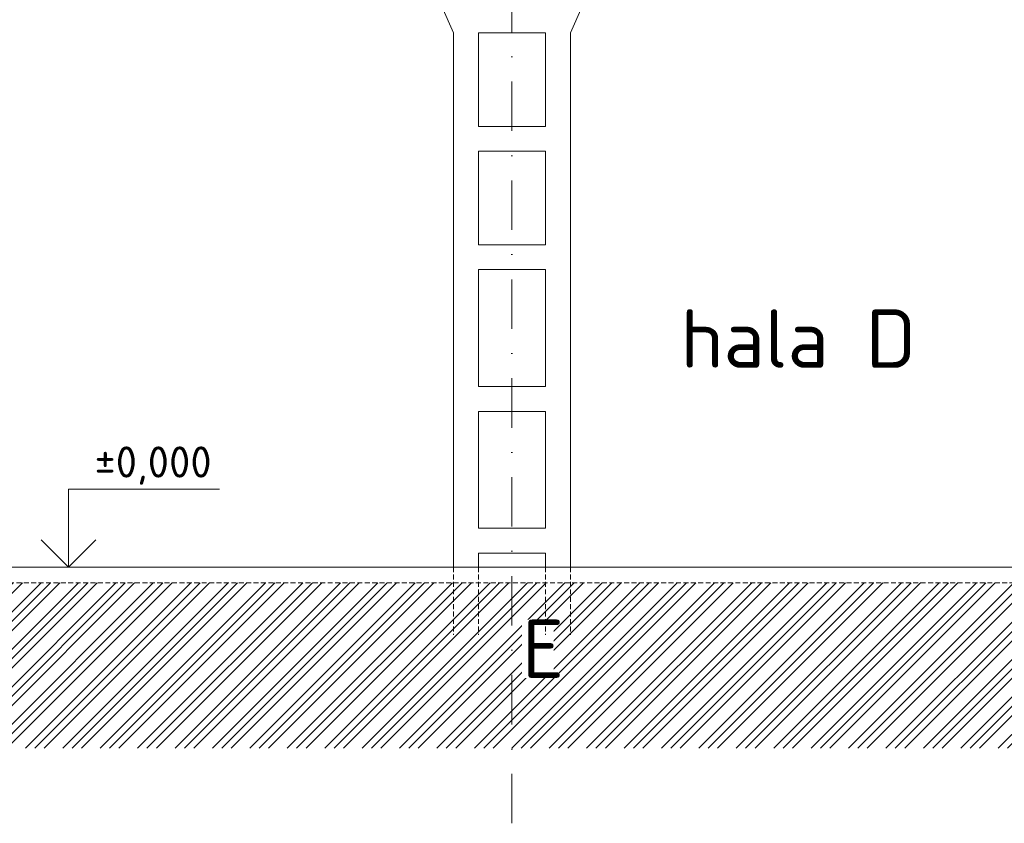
# Model space of a CAD drawing. Header units: millimetres. Extents: x -15830 to 4680139, y -28864 to 2281735.
# Tile 42 of 256: x 183285 to 195938, y 46358 to 56678. Entities that reach past the tile are written whole.
import ezdxf
from ezdxf.enums import TextEntityAlignment as Align

# ---------------------------------------------------------------- set-up
doc = ezdxf.new("R2010")
doc.units = ezdxf.units.MM
for name, pattern in [('CENTERX2', [101.6, 63.5, -12.7, 12.7, -12.7]), ('DASHDOT', [25.4, 12.7, -6.35, 0, -6.35]), ('HIDDEN', [9.525, 6.35, -3.175])]:
    doc.linetypes.add(name, pattern=pattern)
for name, color, linetype, lineweight in [('A99_N_koty-200-vysk', 6, 'Continuous', 9), ('A99_N_txt-popis-200', 240, 'Continuous', 5), ('A99_S_kce-pohl', 7, 'Continuous', 5), ('A99_S_kce-rez-sil', 7, 'Continuous', 15), ('A99_S_osy', 1, 'CENTERX2', 5), ('A99_S_sraf', 252, 'Continuous', 9)]:
    doc.layers.add(name, color=color, linetype=linetype, lineweight=lineweight)
doc.styles.add('A99_kota', font='isocpeur.ttf', dxfattribs={"height": 2})
doc.styles.add('ad_popis 100', font='isocpeur.ttf', dxfattribs={"height": 200})

# ---------------------------------------------------------------- blocks, each defined once
blk = doc.blocks.new('*U28')
at = {"color": 0, "linetype": 'ByBlock', "lineweight": -2}
blk.add_line((-3, 0), (7, 0), dxfattribs=at)
for points in [[(0, 0), (0, 5), (0, 5), (9.7, 5)], [(-1.75, 1.75), (0, 0), (1.75, 1.75)]]:
    blk.add_lwpolyline(points, dxfattribs=at)
at = {"color": 0, "linetype": 'ByBlock', "lineweight": -2, "style": 'A99_kota'}
for tag, p in [('VYSKA', (9.2, 7.75)), ('POPIS', (9.2, 4.5))]:
    blk.add_attdef(tag, text='', height=2, dxfattribs=at).set_placement(p, align=Align.TOP_RIGHT)

msp = doc.modelspace()

# ---------------------------------------------------------------- hatches: boundary and pattern name
at = {"layer": 'A99_S_sraf', "linetype": 'Continuous', "lineweight": 0}
h = msp.add_hatch(dxfattribs=at)
h.set_pattern_fill('ZEM_PUVODNI', color=256, scale=85, angle=-90)
h.set_pattern_definition([(45, (126911.63, 55308.25), (-240.4163, 240.4163), []), (45, (127031.84, 55308.25), (-240.4163, 240.4163), []), (45, (127152.05, 55308.25), (-240.4163, 240.4163), [])])
h.paths.add_polyline_path([(108826.665, 48835.896), (121285.505, 49190.847), (124861.07, 49298.114), (125032.026, 48702.972), (125341.633, 48763.252), (125711.633, 48763.252), (125711.633, 49448.252), (209961.633, 49448.252), (209961.633, 47323.252), (108824.133, 47323.252)])

# ---------------------------------------------------------------- linework, layer by layer
at = {"layer": 'A99_S_kce-pohl'}
for p, q in [((188861.633, 56508.252), (188711.633, 56847.869)), ((190361.633, 56508.252), (190511.633, 56847.869)), ((188861.633, 56508.252), (188861.633, 49648.252)), ((189181.633, 56508.252), (189181.633, 55308.252)), ((190041.633, 56508.252), (189181.633, 56508.252)), ((190041.633, 56508.252), (190041.633, 55308.252)), ((190361.633, 56508.252), (190361.633, 49648.252)), ((190041.633, 55308.252), (189181.633, 55308.252)), ((190041.633, 54988.252), (189181.633, 54988.252)), ((189181.633, 54988.252), (189181.633, 53788.252)), ((190041.633, 54988.252), (190041.633, 53788.252)), ((190041.633, 53788.252), (189181.633, 53788.252)), ((190041.633, 53468.252), (189181.633, 53468.252)), ((189181.633, 53468.252), (189181.633, 51968.252)), ((190041.633, 53468.252), (190041.633, 51968.252)), ((190041.633, 51968.252), (189181.633, 51968.252)), ((190041.633, 51648.252), (189181.633, 51648.252)), ((189181.633, 51648.252), (189181.633, 50148.252)), ((190041.633, 51648.252), (190041.633, 50148.252)), ((190041.633, 50148.252), (189181.633, 50148.252)), ((190041.633, 49828.252), (189181.633, 49828.252)), ((189181.633, 49828.252), (189181.633, 49648.252)), ((190041.633, 49828.252), (190041.633, 49648.252))]:
    msp.add_line(p, q, dxfattribs=at)
at = {"layer": 'A99_S_kce-rez-sil', "color": 7, "linetype": 'Continuous', "lineweight": 15}
msp.add_line((153041.633, 49648.254), (209961.633, 49648.252), dxfattribs=at)
at = {"layer": 'A99_S_kce-rez-sil', "color": 7, "linetype": 'HIDDEN', "lineweight": 5, "ltscale": 10}
msp.add_line((125711.633, 49448.252), (209961.633, 49448.252), dxfattribs=at)
for points in [[(188861.633, 49648.252), (188861.633, 48778.252)], [(189181.633, 49648.252), (189181.633, 48778.252)], [(190361.633, 49648.252), (190361.633, 48778.252)]]:
    msp.add_lwpolyline(points, dxfattribs=at)
at = {"layer": 'A99_S_osy', "linetype": 'DASHDOT', "lineweight": 5, "ltscale": 50}
msp.add_lwpolyline([(189611.633, 46358.434), (189611.633, 66378.434)], dxfattribs=at)

# ---------------------------------------------------------------- block references
at = {"layer": 'A99_N_koty-200-vysk', "lineweight": 5, "xscale": 200, "yscale": 200, "zscale": 200}
msp.add_blockref('*U28', (183911.633, 49648.252), dxfattribs=at).add_auto_attribs({'VYSKA': '±0,000'})

# ---------------------------------------------------------------- texts
at = {"layer": 'A99_N_txt-popis-200', "color": 1, "lineweight": 0, "insert": (191776.633, 52958.252), "char_height": 750, "width": 2901.88788, "attachment_point": 1, "style": 'ad_popis 100', "bg_fill": 3, "box_fill_scale": 1, "bg_fill_color": 256, "bg_fill_transparency": 0}
msp.add_mtext('hala D', dxfattribs=at)

# ---------------------------------------------------------------- next in the draw order: texts
at = {"layer": 'A99_N_txt-popis-200', "color": 1, "lineweight": 0, "insert": (189741.633, 48973.252), "char_height": 750, "width": 406.22498, "attachment_point": 1, "style": 'ad_popis 100', "bg_fill": 3, "box_fill_scale": 1, "bg_fill_color": 256, "bg_fill_transparency": 0}
msp.add_mtext('E', dxfattribs=at)

# ---------------------------------------------------------------- next in the draw order: linework, layer by layer
at = {"layer": 'A99_S_kce-rez-sil', "color": 7, "linetype": 'HIDDEN', "lineweight": 5, "ltscale": 10}
msp.add_lwpolyline([(190041.633, 49648.252), (190041.633, 48778.252)], dxfattribs=at)

doc.saveas('drawing.dxf')
